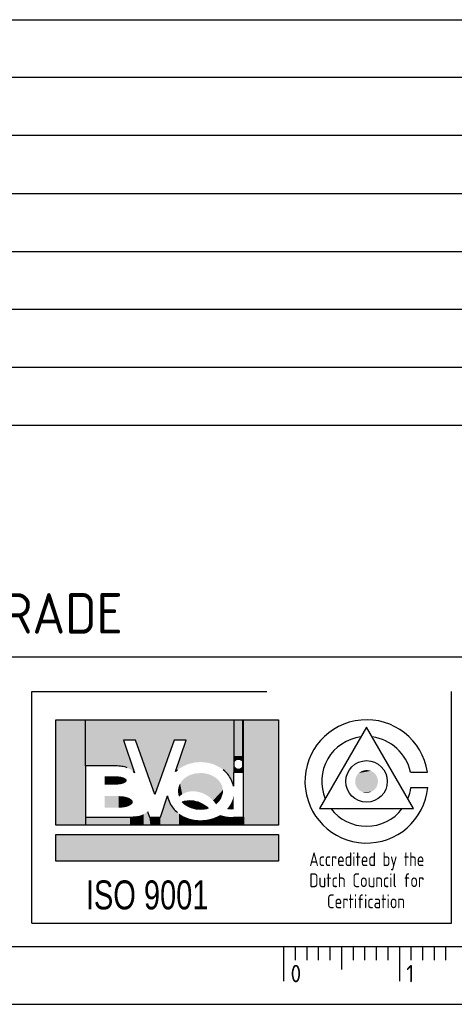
# Model space of a CAD drawing. Extents: x 0 to 594, y 0 to 420.
# Tile 3 of 6: x 466 to 504, y 0 to 85. Entities that reach past the tile are written whole.
import ezdxf
from ezdxf.enums import TextEntityAlignment as Align

# ---------------------------------------------------------------- set-up
doc = ezdxf.new("R2010")
doc.units = 0
doc.header["$LTSCALE"] = 5
doc.header["$MEASUREMENT"] = 0
doc.layers.get('0').update_dxf_attribs({"linetype": 'CONTINUOUS'})
for name, color, linetype in [('19', 7, 'CONTINUOUS'), ('E--L$2A-_KADER', 7, 'CONTINUOUS'), ('E--L$4A-_STEMPEL', 3, 'CONTINUOUS')]:
    doc.layers.add(name, color=color, linetype=linetype)
doc.styles.add('ISO', font='isocp.shx')
doc.styles.get("Standard").update_dxf_attribs({"font": 'isocp.shx'})
doc.styles.add('UNIV', font='UNIV.SHX')

# ---------------------------------------------------------------- blocks, each defined once
blk = doc.blocks.new('STEMPEL')
at = {"layer": 'E--L$4A-_STEMPEL', "color": 3}
for p, q in [((-185, 85), (-5, 85)), ((-185, 55), (-5, 55)), ((-185, 30), (-5, 30)), ((-126.75, 7), (-126.75, 27)), ((-126.75, 27), (-106.449, 27)), ((-90.5, 7), (-90.5, 27)), ((-126.75, 7), (-90.5, 7))]:
    blk.add_line(p, q, dxfattribs=at)
at = {"layer": 'E--L$4A-_STEMPEL', "color": 2}
for p, q in [((-5, 80), (-185, 80)), ((-5, 75), (-185, 75)), ((-185, 70), (-5, 70)), ((-185, 65), (-5, 65)), ((-185, 60), (-5, 60)), ((-185, 50), (-5, 50)), ((-124.679, 15.453), (-124.679, 24.572)), ((-124.679, 24.572), (-105.436, 24.572)), ((-105.436, 24.572), (-105.436, 15.453)), ((-118.834, 22.815), (-117.887, 19.992)), ((-117.789, 22.815), (-118.834, 22.815)), ((-116.126, 18.104), (-117.789, 22.815)), ((-114.463, 22.815), (-116.126, 18.104)), ((-113.418, 22.815), (-114.463, 22.815)), ((-114.334, 20.087), (-113.418, 22.815)), ((-122.112, 20.582), (-122.112, 16.164)), ((-119.5, 20.582), (-122.112, 20.582)), ((-109.329, 20.012), (-109.329, 18.836)), ((-108.474, 20.012), (-109.329, 20.012)), ((-108.474, 16.164), (-108.474, 20.012)), ((-115.651, 16.164), (-115.04, 17.983)), ((-122.112, 16.164), (-118.264, 16.164)), ((-116.761, 16.64), (-116.601, 16.164)), ((-116.601, 16.164), (-116.126, 16.164)), ((-116.126, 16.164), (-115.651, 16.164)), ((-109.329, 16.164), (-108.474, 16.164)), ((-105.436, 15.453), (-124.679, 15.453)), ((-124.679, 12.353), (-124.679, 14.657)), ((-124.679, 14.657), (-105.436, 14.657)), ((-105.436, 14.657), (-105.436, 12.353)), ((-105.436, 12.353), (-124.679, 12.353))]:
    blk.add_line(p, q, dxfattribs=at)
at = {"layer": 'E--L$4A-_STEMPEL', "color": 2, "linetype": 'CONTINUOUS'}
for p, q in [((-122.112, 20.582), (-122.112, 24.572)), ((-109.282, 20.012), (-109.282, 24.572)), ((-108.521, 20.012), (-108.521, 24.572)), ((-108.474, 20.012), (-108.474, 24.572)), ((-122.112, 16.164), (-122.112, 15.453)), ((-108.474, 16.164), (-108.474, 15.453))]:
    blk.add_line(p, q, dxfattribs=at)
at = {"layer": 'E--L$4A-_STEMPEL', "color": 3}
blk.add_lwpolyline([(-97.833, 23.926), (-101.891, 16.898), (-93.776, 16.898)], close=True, dxfattribs=at)
for points in [[(-94.045, 20.051), (-92.575, 20.051)], [(-93.994, 18.721), (-92.538, 18.721)]]:
    blk.add_lwpolyline(points, dxfattribs=at)
at = {"layer": 'E--L$4A-_STEMPEL', "color": 2}
blk.add_lwpolyline([(-113.752, 17.471, -0.04063), (-113.497, 17.545, -0.089224), (-112.797, 17.559, -0.080644), (-112.063, 17.317, -0.070464), (-111.512, 16.924, -0.070464), (-112.182, 16.829, -0.080644), (-112.945, 16.953, -0.089224), (-113.559, 17.288, -0.04063)], format="xyb", close=True, dxfattribs=at)
at = {"layer": 'E--L$4A-_STEMPEL', "color": 3}
blk.add_circle((-97.833, 19.241), 1.793, dxfattribs=at)
for radius, start, end in [(5.321, 8.75541, 354.39319), (3.874, 97.20337, 202.79663), (3.874, 12.06764, 82.79663), (3.874, 337.20337, 352.2882), (3.874, 217.20337, 322.79663)]:
    blk.add_arc((-97.833, 19.241), radius, start, end, dxfattribs=at)
at = {"layer": 'E--L$4A-_STEMPEL', "color": 2}
for centre, radius, start, end in [((-119.5, 17.151), 3.431, 81.1708, 90), ((-119.332, 18.232), 2.338, 69.44395, 81.1708), ((-118.702, 19.324), 1.054, 39.36778, 47.84451), ((-112.532, 18.229), 2.588, 128.83701, 134.13657), ((-111.833, 18.229), 2.588, 27.22568, 51.16299), ((-111.507, 18.397), 2.222, 11.3929, 27.22568), ((-112.857, 18.397), 2.222, 190.73137, 207.22568), ((-112.532, 18.565), 2.588, 207.22568, 231.16299), ((-118.264, 19.595), 3.431, 270, 278.8292)]:
    blk.add_arc(centre, radius, start, end, dxfattribs=at)
at = {"layer": 'E--L$4A-_STEMPEL', "color": 2, "linetype": 'CONTINUOUS'}
for points in [[(-124.679, 15.453), (-124.679, 24.572), (-122.112, 15.453), (-122.112, 24.572)], [(-122.112, 20.582), (-122.112, 24.572), (-119.5, 20.582), (-119.53, 24.572)], [(-118.834, 22.815), (-119.53, 24.566), (-117.789, 22.815), (-117.797, 24.572)], [(-119.127, 20.562), (-119.53, 24.572), (-118.565, 20.44), (-119.53, 24.566)], [(-119.5, 20.582), (-119.53, 24.572), (-119.127, 20.562), (-119.53, 24.572)], [(-118.271, 20.307), (-119.53, 24.566), (-117.887, 19.992), (-118.834, 22.815)], [(-118.565, 20.44), (-119.53, 24.566), (-118.271, 20.307), (-119.53, 24.566)], [(-117.789, 22.815), (-117.797, 24.572), (-116.126, 18.104), (-116.199, 24.572)], [(-116.126, 18.104), (-116.199, 24.572), (-114.463, 22.815), (-114.467, 24.572)], [(-114.463, 22.815), (-114.467, 24.572), (-113.418, 22.815), (-112.779, 24.572)], [(-114.334, 20.087), (-113.418, 22.815), (-113.886, 20.437), (-112.779, 24.572)], [(-113.886, 20.437), (-112.779, 24.572), (-113.312, 20.719), (-112.62, 24.572)], [(-113.312, 20.719), (-112.62, 24.572), (-112.68, 20.877), (-112.253, 24.572)], [(-112.68, 20.877), (-112.253, 24.572), (-112.182, 20.914), (-112.128, 24.572)], [(-112.182, 20.914), (-112.128, 24.572), (-111.608, 20.865), (-111.6, 24.572)], [(-111.608, 20.865), (-111.6, 24.572), (-111.072, 20.726), (-110.912, 24.572)], [(-111.072, 20.726), (-110.912, 24.572), (-110.428, 20.405), (-110.322, 24.572)], [(-110.428, 20.405), (-110.322, 24.572), (-110.039, 20.095), (-109.776, 24.572)], [(-110.039, 20.095), (-109.776, 24.572), (-109.623, 19.577), (-109.714, 24.572)], [(-109.623, 19.577), (-109.714, 24.572), (-109.329, 18.836), (-109.329, 24.572)], [(-109.329, 20.012), (-109.329, 24.572), (-109.282, 20.012), (-109.282, 24.572)], [(-109.282, 21.442), (-109.282, 24.572), (-108.521, 21.437), (-108.521, 24.572)], [(-108.521, 20.012), (-108.521, 24.572), (-108.474, 20.012), (-108.474, 24.572)], [(-108.474, 15.453), (-108.474, 24.572), (-105.436, 15.453), (-105.436, 24.572)], [(-109.282, 21.437), (-109.282, 20.725), (-109.26, 21.437), (-109.264, 20.841)], [(-109.26, 21.437), (-109.264, 20.841), (-109.234, 21.437), (-109.231, 20.914)], [(-109.234, 21.437), (-109.231, 20.914), (-109.194, 21.437), (-109.196, 20.966)], [(-109.194, 21.437), (-109.196, 20.966), (-109.155, 21.437), (-109.154, 21.009)], [(-109.155, 21.437), (-109.154, 21.009), (-109.111, 21.437), (-109.111, 21.042)], [(-109.111, 21.437), (-109.111, 21.042), (-109.068, 21.437), (-109.066, 21.068)], [(-109.068, 21.437), (-109.066, 21.068), (-109.029, 21.437), (-109.019, 21.087)], [(-109.029, 21.437), (-109.019, 21.087), (-108.983, 21.437), (-108.991, 21.095)], [(-108.983, 21.437), (-108.991, 21.095), (-108.94, 21.437), (-108.938, 21.103)], [(-108.94, 21.437), (-108.938, 21.103), (-108.899, 21.437), (-108.899, 21.105)], [(-108.899, 21.437), (-108.899, 21.105), (-108.837, 21.437), (-108.863, 21.103)], [(-108.837, 21.437), (-108.863, 21.103), (-108.81, 21.437), (-108.806, 21.093)], [(-108.81, 21.437), (-108.806, 21.093), (-108.761, 21.437), (-108.765, 21.08)], [(-108.761, 21.437), (-108.765, 21.08), (-108.728, 21.437), (-108.715, 21.056)], [(-108.728, 21.437), (-108.715, 21.056), (-108.686, 21.437), (-108.683, 21.036)], [(-108.686, 21.437), (-108.683, 21.036), (-108.649, 21.437), (-108.64, 21.001)], [(-108.649, 21.437), (-108.64, 21.001), (-108.613, 21.437), (-108.599, 20.956)], [(-108.613, 21.437), (-108.599, 20.956), (-108.579, 21.437), (-108.572, 20.916)], [(-108.579, 21.437), (-108.572, 20.916), (-108.556, 21.437), (-108.556, 20.884)], [(-108.556, 21.437), (-108.556, 20.884), (-108.536, 21.437), (-108.538, 20.836)], [(-108.536, 21.437), (-108.538, 20.836), (-108.521, 21.437), (-108.521, 20.725)], [(-109.282, 20.012), (-109.282, 20.725), (-109.26, 20.012), (-109.264, 20.608)], [(-109.26, 20.012), (-109.264, 20.608), (-109.234, 20.012), (-109.231, 20.535)], [(-109.234, 20.012), (-109.231, 20.535), (-109.194, 20.012), (-109.196, 20.484)], [(-109.194, 20.012), (-109.196, 20.484), (-109.155, 20.012), (-109.154, 20.441)], [(-109.155, 20.012), (-109.154, 20.441), (-109.111, 20.012), (-109.111, 20.407)], [(-109.111, 20.012), (-109.111, 20.407), (-109.068, 20.012), (-109.066, 20.382)], [(-108.728, 20.012), (-108.715, 20.394), (-108.686, 20.012), (-108.683, 20.414)], [(-108.686, 20.012), (-108.683, 20.414), (-108.649, 20.012), (-108.64, 20.449)], [(-108.649, 20.012), (-108.64, 20.449), (-108.613, 20.012), (-108.599, 20.494)], [(-108.613, 20.012), (-108.599, 20.494), (-108.579, 20.012), (-108.572, 20.534)], [(-108.579, 20.012), (-108.572, 20.534), (-108.556, 20.012), (-108.556, 20.566)], [(-108.556, 20.012), (-108.556, 20.566), (-108.536, 20.012), (-108.538, 20.614)], [(-108.536, 20.012), (-108.538, 20.614), (-108.521, 20.012), (-108.521, 20.725)], [(-120.45, 18.967), (-120.45, 19.68), (-119.5, 18.967), (-119.5, 19.68)], [(-119.5, 18.967), (-119.5, 19.68), (-119.307, 18.975), (-119.298, 19.672)], [(-119.307, 18.975), (-119.298, 19.672), (-119.164, 18.99), (-119.182, 19.66)], [(-119.164, 18.99), (-119.182, 19.66), (-119.03, 19.013), (-119.008, 19.63)], [(-119.03, 19.013), (-119.008, 19.63), (-118.89, 19.05), (-118.901, 19.601)], [(-118.89, 19.05), (-118.901, 19.601), (-118.758, 19.102), (-118.771, 19.552)], [(-118.758, 19.102), (-118.771, 19.552), (-118.665, 19.158), (-118.673, 19.495)], [(-113.557, 19.507), (-113.49, 18.27), (-113.357, 19.649), (-113.311, 18.329)], [(-113.357, 19.649), (-113.311, 18.329), (-113.175, 19.748), (-113.179, 18.359)], [(-113.175, 19.748), (-113.179, 18.359), (-112.948, 19.84), (-112.948, 18.387)], [(-112.948, 19.84), (-112.948, 18.387), (-112.639, 19.921), (-112.722, 18.389)], [(-112.639, 19.921), (-112.722, 18.389), (-112.492, 19.945), (-112.485, 18.363)], [(-112.492, 19.945), (-112.485, 18.363), (-112.108, 19.964), (-112.192, 18.294)], [(-112.108, 19.964), (-112.192, 18.294), (-111.86, 19.943), (-112.01, 18.23)], [(-111.86, 19.943), (-112.01, 18.23), (-111.574, 19.887), (-111.919, 18.193)], [(-111.574, 19.887), (-111.919, 18.193), (-111.319, 19.805), (-111.823, 18.148)], [(-111.319, 19.805), (-111.823, 18.148), (-111.028, 19.661), (-111.688, 18.076)], [(-111.028, 19.661), (-111.688, 18.076), (-110.833, 19.528), (-111.52, 17.97)], [(-109.068, 20.012), (-109.066, 20.382), (-109.029, 20.012), (-109.019, 20.363)], [(-109.029, 20.012), (-109.019, 20.363), (-108.983, 20.012), (-108.991, 20.355)], [(-108.983, 20.012), (-108.991, 20.355), (-108.94, 20.012), (-108.938, 20.346)], [(-108.94, 20.012), (-108.938, 20.346), (-108.899, 20.012), (-108.899, 20.345)], [(-108.899, 20.012), (-108.899, 20.345), (-108.837, 20.012), (-108.863, 20.346)], [(-108.837, 20.012), (-108.863, 20.346), (-108.81, 20.012), (-108.806, 20.357)], [(-108.81, 20.012), (-108.806, 20.357), (-108.761, 20.012), (-108.765, 20.37)], [(-108.761, 20.012), (-108.765, 20.37), (-108.728, 20.012), (-108.715, 20.394)], [(-118.665, 19.158), (-118.673, 19.495), (-118.577, 19.236), (-118.573, 19.406)], [(-118.577, 19.236), (-118.573, 19.406), (-118.551, 19.3), (-118.552, 19.349)], [(-114.1, 18.671), (-114.035, 17.917), (-114.06, 18.813), (-113.917, 18.022)], [(-114.06, 18.813), (-113.917, 18.022), (-113.946, 19.057), (-113.759, 18.134)], [(-113.946, 19.057), (-113.759, 18.134), (-113.775, 19.297), (-113.613, 18.216)], [(-113.775, 19.297), (-113.613, 18.216), (-113.557, 19.507), (-113.49, 18.27)], [(-110.833, 19.528), (-111.52, 17.97), (-110.63, 19.343), (-111.395, 17.877)], [(-110.63, 19.343), (-111.395, 17.877), (-110.483, 19.158), (-111.212, 17.717)], [(-110.483, 19.158), (-111.212, 17.717), (-110.329, 18.879), (-111.155, 17.66)], [(-110.329, 18.879), (-111.155, 17.66), (-110.239, 18.505), (-111.096, 17.596)], [(-120.45, 16.973), (-120.45, 17.97), (-119.238, 16.973), (-119.238, 17.97)], [(-119.238, 16.973), (-119.238, 17.97), (-119.007, 16.982), (-119.016, 17.962)], [(-119.007, 16.982), (-119.016, 17.962), (-118.807, 17.004), (-118.85, 17.944)], [(-118.807, 17.004), (-118.85, 17.944), (-118.672, 17.028), (-118.683, 17.917)], [(-118.672, 17.028), (-118.683, 17.917), (-118.496, 17.076), (-118.478, 17.86)], [(-118.496, 17.076), (-118.478, 17.86), (-118.296, 17.159), (-118.31, 17.791)], [(-115.659, 15.453), (-115.651, 16.164), (-115.029, 15.453), (-115.04, 17.983)], [(-115.029, 15.453), (-115.04, 17.983), (-114.399, 15.453), (-114.579, 16.981)], [(-114.13, 18.397), (-114.094, 18.096), (-114.1, 18.671), (-114.035, 17.917)], [(-110.239, 18.505), (-111.096, 17.596), (-110.243, 18.251), (-111.023, 17.512)], [(-110.243, 18.251), (-111.023, 17.512), (-110.396, 17.776), (-110.931, 17.392)], [(-109.329, 17.822), (-109.359, 17.828), (-109.329, 17.958)], [(-118.296, 17.159), (-118.31, 17.791), (-118.14, 17.267), (-118.151, 17.685)], [(-118.14, 17.267), (-118.151, 17.685), (-118.056, 17.359), (-118.066, 17.6)], [(-118.056, 17.359), (-118.066, 17.6), (-118.03, 17.431), (-118.028, 17.499)], [(-113.752, 17.471), (-113.56, 17.53), (-113.695, 17.411), (-113.257, 17.578)], [(-113.695, 17.411), (-113.257, 17.578), (-113.589, 17.313), (-113.058, 17.583)], [(-113.589, 17.313), (-113.058, 17.583), (-113.427, 17.191), (-112.853, 17.567)], [(-113.427, 17.191), (-112.853, 17.567), (-113.242, 17.08), (-112.609, 17.521)], [(-113.242, 17.08), (-112.609, 17.521), (-113.038, 16.986), (-112.41, 17.464)], [(-113.038, 16.986), (-112.41, 17.464), (-112.854, 16.924), (-112.217, 17.39)], [(-112.854, 16.924), (-112.217, 17.39), (-112.612, 16.868), (-112.047, 17.309)], [(-112.612, 16.868), (-112.047, 17.309), (-112.358, 16.835), (-111.878, 17.211)], [(-112.358, 16.835), (-111.878, 17.211), (-112.158, 16.829), (-111.738, 17.114)], [(-112.158, 16.829), (-111.738, 17.114), (-111.937, 16.842), (-111.651, 17.046)], [(-111.937, 16.842), (-111.651, 17.046), (-111.808, 16.858), (-111.586, 16.991)], [(-110.396, 17.776), (-110.931, 17.392), (-110.56, 17.532), (-110.89, 17.333)], [(-110.56, 17.532), (-110.89, 17.333), (-110.715, 17.366), (-110.864, 17.294)], [(-110.715, 17.366), (-110.864, 17.294), (-110.842, 17.259)], [(-109.891, 16.854), (-109.749, 17.03), (-109.762, 16.834), (-109.705, 17.091)], [(-109.762, 16.834), (-109.705, 17.091), (-109.645, 16.823), (-109.673, 17.138)], [(-109.645, 16.823), (-109.673, 17.138), (-109.478, 16.817), (-109.653, 17.169)], [(-109.478, 16.817), (-109.653, 17.169), (-109.366, 16.819), (-109.611, 17.237)], [(-109.366, 16.819), (-109.611, 17.237), (-109.329, 16.821), (-109.599, 17.257)], [(-109.329, 16.821), (-109.599, 17.257), (-109.329, 17.385), (-109.522, 17.399)], [(-109.329, 17.385), (-109.522, 17.399), (-109.329, 17.621), (-109.416, 17.645)], [(-109.329, 17.621), (-109.416, 17.645), (-109.329, 17.822), (-109.359, 17.828)], [(-122.112, 15.453), (-122.112, 16.164), (-118.269, 15.453), (-118.269, 16.164)], [(-118.269, 15.453), (-118.269, 16.164), (-117.482, 15.453), (-117.486, 16.259)], [(-117.482, 15.453), (-117.486, 16.259), (-117.077, 15.453), (-117.092, 16.409)], [(-117.077, 15.453), (-117.092, 16.409), (-116.784, 15.453), (-116.761, 16.64)], [(-116.784, 15.453), (-116.761, 16.64), (-116.514, 15.453), (-116.601, 16.164)], [(-116.514, 15.453), (-116.601, 16.164), (-115.659, 15.453), (-115.651, 16.164)], [(-114.399, 15.453), (-114.579, 16.981), (-114.039, 15.453), (-114.051, 16.469)], [(-114.039, 15.453), (-114.051, 16.469), (-113.589, 15.453), (-113.654, 16.224)], [(-113.589, 15.453), (-113.654, 16.224), (-113.139, 15.453), (-113.147, 16.021)], [(-111.808, 16.858), (-111.586, 16.991), (-111.646, 16.889), (-111.557, 16.965)], [(-111.646, 16.889), (-111.557, 16.965), (-111.512, 16.924)], [(-111.159, 15.453), (-111.098, 16.059), (-110.686, 15.453), (-110.808, 16.176)], [(-110.686, 15.453), (-110.808, 16.176), (-110.236, 15.453), (-110.477, 16.331)], [(-110.236, 15.453), (-110.477, 16.331), (-110.034, 15.453), (-109.987, 16.207)], [(-110.034, 15.453), (-109.987, 16.207), (-109.696, 15.453), (-109.585, 16.164)], [(-109.696, 15.453), (-109.585, 16.164), (-109.314, 15.453), (-109.224, 16.164)], [(-109.314, 15.453), (-109.224, 16.164), (-108.474, 15.453), (-108.474, 16.164)], [(-113.139, 15.453), (-113.147, 16.021), (-112.734, 15.453), (-112.687, 15.918)], [(-112.734, 15.453), (-112.687, 15.918), (-112.059, 15.453), (-112.172, 15.88)], [(-112.059, 15.453), (-112.172, 15.88), (-111.541, 15.453), (-111.583, 15.933)], [(-111.541, 15.453), (-111.583, 15.933), (-111.159, 15.453), (-111.098, 16.059)], [(-124.679, 12.353), (-124.679, 14.657), (-105.436, 12.353), (-105.436, 14.657)]]:
    blk.add_solid(points, dxfattribs=at)
at = {"layer": 'E--L$4A-_STEMPEL', "color": 3, "linetype": 'CONTINUOUS'}
for points in [[(-96.91, 19.577), (-98.806, 19.384), (-96.866, 19.415), (-98.816, 19.222)], [(-96.975, 19.72), (-98.77, 19.539), (-96.91, 19.577), (-98.806, 19.384)], [(-97.05, 19.834), (-98.717, 19.672), (-96.975, 19.72), (-98.77, 19.539)], [(-97.135, 19.933), (-98.688, 19.726), (-97.05, 19.834), (-98.717, 19.672)], [(-97.242, 20.026), (-98.607, 19.848), (-97.135, 19.933), (-98.688, 19.726)], [(-97.33, 20.085), (-98.549, 19.915), (-97.242, 20.026), (-98.607, 19.848)], [(-97.467, 20.153), (-98.494, 19.969), (-97.33, 20.085), (-98.549, 19.915)], [(-97.625, 20.201), (-98.279, 20.117), (-97.467, 20.153), (-98.494, 19.969)], [(-97.833, 20.224), (-98.056, 20.198), (-97.625, 20.201), (-98.279, 20.117)], [(-96.866, 19.415), (-98.816, 19.222), (-96.852, 19.286), (-98.807, 19.102)], [(-96.852, 19.286), (-98.807, 19.102), (-96.863, 19.082), (-98.785, 18.994)], [(-96.863, 19.082), (-98.785, 18.994), (-96.903, 18.923), (-98.745, 18.872)], [(-96.903, 18.923), (-98.745, 18.872), (-96.975, 18.762), (-98.687, 18.753)], [(-96.975, 18.762), (-98.687, 18.753), (-97.095, 18.592), (-98.579, 18.6)], [(-97.095, 18.592), (-98.579, 18.6), (-97.231, 18.464), (-98.438, 18.466)], [(-97.231, 18.464), (-98.438, 18.466), (-97.421, 18.349), (-98.185, 18.323)], [(-97.421, 18.349), (-98.185, 18.323), (-97.556, 18.298), (-97.978, 18.269)], [(-97.556, 18.298), (-97.978, 18.269), (-97.711, 18.266), (-97.833, 18.258)]]:
    blk.add_solid(points, dxfattribs=at)
at = {"layer": 'E--L$4A-_STEMPEL', "color": 1, "style": 'ISO'}
for s, width, p, p2 in [('Accredited by the', 0.791888, (-102.775, 11.93), (-92.845, 11.93)), ('Dutch Council for', 0.823406, (-102.775, 10.109), (-92.845, 10.109)), ('Certification', 0.771573, (-101.254, 8.289), (-94.508, 8.289))]:
    blk.add_text(s, height=1.2, dxfattribs=dict(at, width=width)).set_placement(p, p2, align=Align.FIT)
at = {"layer": 'E--L$4A-_STEMPEL', "color": 3, "style": 'UNIV', "width": 0.75}
blk.add_text('ISO 9001', height=2.5, dxfattribs=at).set_placement((-122.086, 8.195))
at = {"layer": 'E--L$4A-_STEMPEL', "color": 2, "style": 'ISO'}
for tag, p in [('REVISIELETTER', (-183.5, 76.5)), ('OMSCHRIJVING', (-177.5, 76.5)), ('DATUM-GETEKEND', (-64, 76.5)), ('GETEKEND-DOOR', (-49, 76.5)), ('GEZIEN-DOOR', (-38, 76.5)), ('ACC-DOOR', (-26.5, 76.5)), ('ACC-DOOR', (-15.5, 76.5)), ('REVISIELETTER', (-183.5, 71.5)), ('OMSCHRIJVING', (-177.5, 71.5)), ('DATUM-GETEKEND', (-64, 71.5)), ('GETEKEND-DOOR', (-49, 71.5)), ('GEZIEN-DOOR', (-38, 71.5)), ('ACC-DOOR', (-26.5, 71.5)), ('ACC-DOOR', (-15.5, 71.5)), ('REVISIELETTER', (-183.5, 66.5)), ('OMSCHRIJVING', (-177.5, 66.5)), ('DATUM-GETEKEND', (-64, 66.5)), ('GETEKEND-DOOR', (-49, 66.5)), ('GEZIEN-DOOR', (-38, 66.5)), ('ACC-DOOR', (-27, 66.5)), ('ACC-DOOR', (-15.5, 66.5)), ('REVISIELETTER', (-183.5, 61.5)), ('OMSCHRIJVING', (-177.5, 61.5)), ('DATUM-GETEKEND', (-64, 61.5)), ('GETEKEND-DOOR', (-49, 61.5)), ('GEZIEN-DOOR', (-38, 61.5)), ('ACC-DOOR', (-27, 61.5)), ('ACC-DOOR', (-15.5, 61.5)), ('OMSCHRIJVING-O', (-177.5, 56.5)), ('DATUM-GETEKEND', (-64, 56.5)), ('GEZIEN-DOOR', (-38, 56.5)), ('ACC-DOOR', (-26.5, 56.5)), ('ACC-DOOR', (-15.5, 56.5)), ('OMSCHRIJVING', (-162, 51.5)), ('ACAD-RELEASE', (-37, 51.5)), ('ACAD-REF', (-37, 46.5)), ('ACAD-DIR', (-37, 41.5)), ('X-REF', (-37, 36.5)), ('XREF-DIR', (-37, 31.5)), ('SCHAAL', (-49.5, 21.5)), ('FORMAAT', (-21, 21.5)), ('WERKNUMMER', (-49.5, 16.5)), ('AANTAL-BLADEN', (-21, 16.5))]:
    blk.add_attdef(tag, p, '', height=1.8, dxfattribs=at)
at = {"layer": 'E--L$4A-_STEMPEL', "style": 'ISO'}
for tag, p in [('OPMERKING-1', (-184, 44)), ('OPMERKING-2', (-184, 38)), ('OPMERKING-3', (-184, 32))]:
    blk.add_attdef(tag, p, '', height=3.5, dxfattribs=at)
for tag, p in [('PROJEKT-NUMMER', (-38.5, 6.5)), ('BLAD-NUMMER', (-7.5, 6.5))]:
    blk.add_attdef(tag, text='', height=3.5, dxfattribs=at).set_placement(p, align=Align.RIGHT)
blk = doc.blocks.new('A2')
at = {"layer": 'E--L$2A-_KADER', "color": 4}
blk.add_line((25, 5), (589, 5), dxfattribs=at)
at = {"layer": 'E--L$2A-_KADER', "color": 2}
blk.add_line((0, 0), (594, 0), dxfattribs=at)
for points in [[(489, 5), (489, 2)], [(490, 5), (490, 3.8)], [(491, 5), (491, 3.8)], [(492, 5), (492, 3.8)], [(493, 5), (493, 3.8)], [(494, 5), (494, 3)], [(495, 5), (495, 3.8)], [(496, 5), (496, 3.8)], [(497, 5), (497, 3.8)], [(498, 5), (498, 3.8)], [(499, 5), (499, 2)], [(500, 5), (500, 3.8)], [(501, 5), (501, 3.8)], [(502, 5), (502, 3.8)], [(503, 5), (503, 3.8)]]:
    blk.add_lwpolyline(points, dxfattribs=at)
for s, p in [('0', (489.6, 1.9)), ('1', (499.6, 1.9))]:
    blk.add_text(s, height=1.5, dxfattribs=at).set_placement(p)

msp = doc.modelspace()

# ---------------------------------------------------------------- block references
ref = msp.add_blockref('STEMPEL', (594, 0))
ref.add_attrib('OPMERKING-3', 'STADION RODA JC TE KERKRADE', (410, 32), dxfattribs={"layer": 'E--L$4A-_STEMPEL', "height": 3.5, "style": 'ISO'})
at = {"layer": '19', "color": 2}
msp.add_blockref('A2', (0, 0), dxfattribs=at)

doc.saveas('drawing.dxf')
